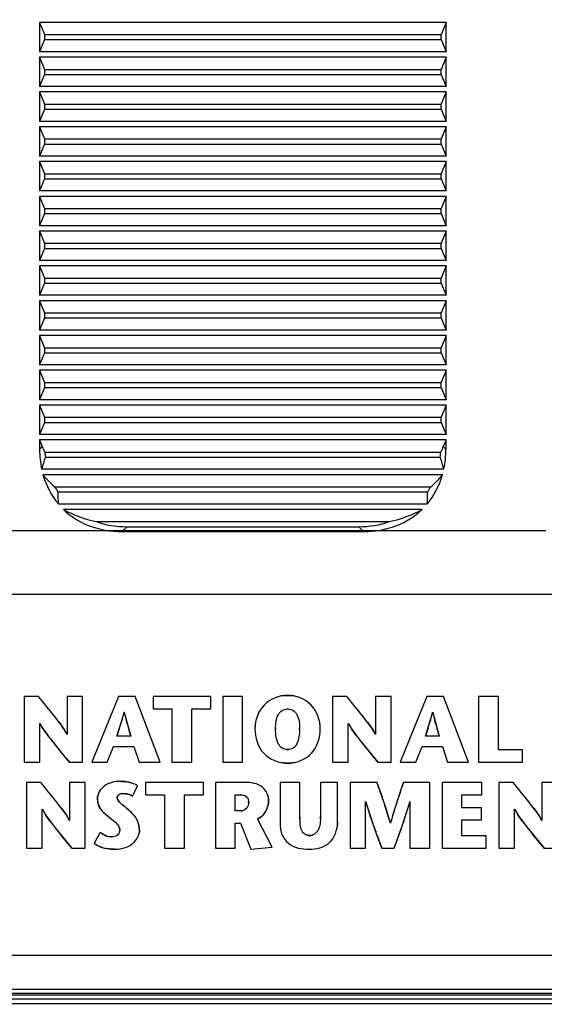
# Model space of a CAD drawing. Header units: inches. Extents: x 0 to 22, y 0 to 17.
# Tile 31 of 36: x 11.615 to 12.233, y 11.759 to 12.919. Entities that reach past the tile are written whole.
import ezdxf

# ---------------------------------------------------------------- set-up
doc = ezdxf.new("R2010")
doc.units = ezdxf.units.IN
doc.header["$LTSCALE"] = 1.21
doc.header["$MEASUREMENT"] = 0
doc.layers.get('0').update_dxf_attribs({"linetype": 'CONTINUOUS'})
doc.layers.add('DIMENSIONS', color=7, linetype='CONTINUOUS')
doc.styles.get("Standard").update_dxf_attribs({"font": 'txt', "width": 0.8})
doc.dimstyles.new('DIMSTYLE_1', dxfattribs={"dimtxt": 0.125, "dimasz": 0.18, "dimexe": 0.125, "dimexo": 0.0625, "dimgap": 0.0625, "dimtad": 0, "dimtih": 1, "dimtoh": 1, "dimzin": 4, "dimdsep": 46, "dimtxsty": 'STANDARD', "dimblk": '_FILLED', "dimblk1": '_FILLED', "dimblk2": '_FILLED', "dimcen": 0.09, "dimadec": 0, "dimazin": 0, "dimtp": 0.001, "dimtm": 0.001, "dimtfac": 1, "dimtofl": 0, "dimtmove": 0, "dimatfit": 3, "dimldrblk": '_FILLED', "dimfxl": 1, "dimtolj": 1, "dimtzin": 4, "dimarcsym": 0})

# ---------------------------------------------------------------- blocks, each defined once
blk = doc.blocks.new('_FILLED')
at = {"color": 0, "linetype": 'BYBLOCK'}
blk.add_solid([(0, 0), (-1, 0.1736), (-1, -0.1736)], dxfattribs=at)
blk = doc.blocks.new('*D7')
at = {"layer": 'DIMENSIONS', "color": 2, "linetype": 'CONTINUOUS'}
for p, q in [((13.242, 11.456), (13.242, 11.816)), ((11.5241, 11.456), (13.367, 11.456)), ((12.4406, 11.3108), (13.367, 11.3108)), ((13.242, 11.3108), (13.242, 10.9049)), ((13.242, 10.9049), (13.3595, 10.9049))]:
    blk.add_line(p, q, dxfattribs=at)
at = {"layer": 'DIMENSIONS', "color": 2, "linetype": 'CONTINUOUS', "xscale": 0.18, "yscale": 0.18, "zscale": 0.18}
for p, rotation in [((13.242, 11.456), 270), ((13.242, 11.3108), 90)]:
    blk.add_blockref('_FILLED', p, dxfattribs=dict(at, rotation=rotation))
at = {"layer": 'DIMENSIONS', "color": 2, "linetype": 'CONTINUOUS', "insert": (13.422, 10.9674), "char_height": 0.125, "width": 0.925, "attachment_point": 1, "line_spacing_factor": 0.9}
blk.add_mtext('.15{\\Ftxt.shx;\\W1.000000;\\H0.125000; }[3.7]', dxfattribs=at)
blk = doc.blocks.new('*D8')
at = {"layer": 'DIMENSIONS', "color": 2, "linetype": 'CONTINUOUS'}
for p, q in [((9.7624, 11.4658), (9.7624, 11.8258)), ((11.268, 11.4658), (9.6374, 11.4658)), ((11.5691, 11.2296), (9.6374, 11.2296)), ((9.7624, 11.2296), (9.7624, 10.8408)), ((9.7624, 10.8408), (9.6449, 10.8408))]:
    blk.add_line(p, q, dxfattribs=at)
at = {"layer": 'DIMENSIONS', "color": 2, "linetype": 'CONTINUOUS', "xscale": 0.18, "yscale": 0.18, "zscale": 0.18}
for p, rotation in [((9.7624, 11.4658), 270), ((9.7624, 11.2296), 90)]:
    blk.add_blockref('_FILLED', p, dxfattribs=dict(at, rotation=rotation))
at = {"layer": 'DIMENSIONS', "color": 2, "linetype": 'CONTINUOUS', "insert": (9.5824, 10.9033), "char_height": 0.125, "width": 0.725, "attachment_point": 3, "line_spacing_factor": 0.9}
blk.add_mtext('.24{\\Ftxt.shx;\\W1.000000;\\H0.125000; }[6]', dxfattribs=at)
blk = doc.blocks.new('*D10')
at = {"layer": 'DIMENSIONS', "color": 2, "linetype": 'CONTINUOUS'}
for p, q in [((12.2345, 12.3169), (10.3874, 12.3169)), ((10.5124, 12.3169), (10.5124, 12.0164)), ((10.5124, 11.4658), (10.5124, 11.7664)), ((11.268, 11.4658), (10.3874, 11.4658))]:
    blk.add_line(p, q, dxfattribs=at)
at = {"layer": 'DIMENSIONS', "color": 2, "linetype": 'CONTINUOUS', "xscale": 0.18, "yscale": 0.18, "zscale": 0.18}
for p, rotation in [((10.5124, 12.3169), 90), ((10.5124, 11.4658), 270)]:
    blk.add_blockref('_FILLED', p, dxfattribs=dict(at, rotation=rotation))
at = {"layer": 'DIMENSIONS', "color": 2, "linetype": 'CONTINUOUS', "insert": (10.5124, 11.9539), "char_height": 0.125, "width": 1.025, "attachment_point": 2, "line_spacing_factor": 0.9}
blk.add_mtext('.85{\\Ftxt.shx;\\W1.000000;\\H0.125000; }[21.6]', dxfattribs=at)
blk = doc.blocks.new('*D11')
at = {"layer": 'DIMENSIONS', "color": 2, "linetype": 'CONTINUOUS'}
for p, q in [((11.2624, 12.2883), (11.2624, 14.9435)), ((12.493, 12.2883), (12.493, 14.9435)), ((11.2624, 14.8185), (10.8853, 14.8185)), ((12.493, 14.8185), (12.853, 14.8185))]:
    blk.add_line(p, q, dxfattribs=at)
at = {"layer": 'DIMENSIONS', "color": 2, "linetype": 'CONTINUOUS', "xscale": 0.18, "yscale": 0.18, "zscale": 0.18}
blk.add_blockref('_FILLED', (11.2624, 14.8185), dxfattribs=at)
at = {"layer": 'DIMENSIONS', "color": 2, "linetype": 'CONTINUOUS', "xscale": 0.18, "yscale": 0.18, "zscale": 0.18, "rotation": 180}
blk.add_blockref('_FILLED', (12.493, 14.8185), dxfattribs=at)
at = {"layer": 'DIMENSIONS', "color": 2, "linetype": 'CONTINUOUS', "insert": (10.8228, 14.881), "char_height": 0.125, "width": 1.325, "attachment_point": 3, "line_spacing_factor": 0.9}
blk.add_mtext('(1.23{\\Ftxt.shx;\\W1.000000;\\H0.125000; }[31.3])', dxfattribs=at)

msp = doc.modelspace()

# ---------------------------------------------------------------- linework, layer by layer
at = {"color": 7, "linetype": 'CONTINUOUS'}
for p, q in [((11.6385, 12.9159), (11.6385, 12.8813)), ((11.6385, 12.9159), (11.6442, 12.9016)), ((12.117, 12.9159), (11.6385, 12.9159)), ((12.117, 12.9159), (12.1112, 12.9016)), ((12.117, 12.8813), (12.117, 12.9159)), ((11.6442, 12.8956), (11.6385, 12.8813)), ((11.6442, 12.9016), (11.6442, 12.8956)), ((11.6442, 12.9016), (12.1112, 12.9016)), ((11.6442, 12.8956), (12.1112, 12.8956)), ((12.1112, 12.8956), (12.1112, 12.9016)), ((12.1112, 12.8956), (12.117, 12.8813)), ((12.117, 12.8813), (11.6385, 12.8813)), ((11.6385, 12.8749), (11.6385, 12.8403)), ((11.6385, 12.8749), (11.6442, 12.8606)), ((12.117, 12.8749), (11.6385, 12.8749)), ((12.117, 12.8749), (12.1112, 12.8606)), ((12.117, 12.8403), (12.117, 12.8749)), ((11.6442, 12.8606), (11.6442, 12.8546)), ((11.6442, 12.8606), (12.1112, 12.8606)), ((12.1112, 12.8546), (12.1112, 12.8606)), ((11.6442, 12.8546), (11.6385, 12.8403)), ((11.6442, 12.8546), (12.1112, 12.8546)), ((12.1112, 12.8546), (12.117, 12.8403)), ((12.117, 12.8403), (11.6385, 12.8403)), ((11.6385, 12.8339), (11.6385, 12.7993)), ((11.6385, 12.8339), (11.6442, 12.8196)), ((12.117, 12.8339), (11.6385, 12.8339)), ((12.117, 12.8339), (12.1112, 12.8196)), ((12.117, 12.7993), (12.117, 12.8339)), ((11.6442, 12.8136), (11.6385, 12.7993)), ((11.6442, 12.8196), (11.6442, 12.8136)), ((11.6442, 12.8196), (12.1112, 12.8196)), ((11.6442, 12.8136), (12.1112, 12.8136)), ((12.1112, 12.8136), (12.1112, 12.8196)), ((12.1112, 12.8136), (12.117, 12.7993)), ((12.117, 12.7993), (11.6385, 12.7993)), ((11.6385, 12.7929), (11.6385, 12.7583)), ((11.6385, 12.7929), (11.6442, 12.7786)), ((12.117, 12.7929), (11.6385, 12.7929)), ((12.117, 12.7929), (12.1112, 12.7786)), ((12.117, 12.7583), (12.117, 12.7929)), ((11.6442, 12.7786), (11.6442, 12.7726)), ((11.6442, 12.7786), (12.1112, 12.7786)), ((12.1112, 12.7726), (12.1112, 12.7786)), ((11.6442, 12.7726), (11.6385, 12.7583)), ((11.6442, 12.7726), (12.1112, 12.7726)), ((12.1112, 12.7726), (12.117, 12.7583)), ((12.117, 12.7583), (11.6385, 12.7583)), ((11.6385, 12.7519), (11.6385, 12.7173)), ((11.6385, 12.7519), (11.6442, 12.7376)), ((12.117, 12.7519), (11.6385, 12.7519)), ((12.117, 12.7519), (12.1112, 12.7376)), ((12.117, 12.7173), (12.117, 12.7519)), ((11.6442, 12.7316), (11.6385, 12.7173)), ((11.6442, 12.7376), (11.6442, 12.7316)), ((11.6442, 12.7376), (12.1112, 12.7376)), ((11.6442, 12.7316), (12.1112, 12.7316)), ((12.1112, 12.7316), (12.1112, 12.7376)), ((12.1112, 12.7316), (12.117, 12.7173)), ((12.117, 12.7173), (11.6385, 12.7173)), ((11.6385, 12.7109), (11.6385, 12.6763)), ((11.6385, 12.7109), (11.6442, 12.6966)), ((12.117, 12.7109), (11.6385, 12.7109)), ((12.117, 12.7109), (12.1112, 12.6966)), ((12.117, 12.6763), (12.117, 12.7109)), ((11.6442, 12.6966), (11.6442, 12.6906)), ((11.6442, 12.6966), (12.1112, 12.6966)), ((12.1112, 12.6906), (12.1112, 12.6966)), ((11.6442, 12.6906), (11.6385, 12.6763)), ((11.6442, 12.6906), (12.1112, 12.6906)), ((12.1112, 12.6906), (12.117, 12.6763)), ((12.117, 12.6763), (11.6385, 12.6763)), ((11.6385, 12.6699), (11.6385, 12.6353)), ((11.6385, 12.6699), (11.6442, 12.6556)), ((12.117, 12.6699), (11.6385, 12.6699)), ((12.117, 12.6699), (12.1112, 12.6556)), ((12.117, 12.6353), (12.117, 12.6699)), ((11.6442, 12.6496), (11.6385, 12.6353)), ((11.6442, 12.6556), (11.6442, 12.6496)), ((11.6442, 12.6556), (12.1112, 12.6556)), ((11.6442, 12.6496), (12.1112, 12.6496)), ((12.1112, 12.6496), (12.1112, 12.6556)), ((12.1112, 12.6496), (12.117, 12.6353)), ((12.117, 12.6353), (11.6385, 12.6353)), ((11.6385, 12.6289), (11.6385, 12.5943)), ((11.6385, 12.6289), (11.6442, 12.6146)), ((12.117, 12.6289), (11.6385, 12.6289)), ((12.117, 12.6289), (12.1112, 12.6146)), ((12.117, 12.5943), (12.117, 12.6289)), ((11.6442, 12.6146), (11.6442, 12.6086)), ((11.6442, 12.6146), (12.1112, 12.6146)), ((12.1112, 12.6086), (12.1112, 12.6146)), ((11.6442, 12.6086), (11.6385, 12.5943)), ((11.6442, 12.6086), (12.1112, 12.6086)), ((12.1112, 12.6086), (12.117, 12.5943)), ((12.117, 12.5943), (11.6385, 12.5943)), ((11.6385, 12.5879), (11.6385, 12.5533)), ((11.6385, 12.5879), (11.6442, 12.5736)), ((12.117, 12.5879), (11.6385, 12.5879)), ((12.117, 12.5879), (12.1112, 12.5736)), ((12.117, 12.5533), (12.117, 12.5879)), ((11.6442, 12.5676), (11.6385, 12.5533)), ((11.6442, 12.5736), (11.6442, 12.5676)), ((11.6442, 12.5736), (12.1112, 12.5736)), ((11.6442, 12.5676), (12.1112, 12.5676)), ((12.1112, 12.5676), (12.1112, 12.5736)), ((12.1112, 12.5676), (12.117, 12.5533)), ((12.117, 12.5533), (11.6385, 12.5533)), ((11.6385, 12.5469), (11.6385, 12.5123)), ((11.6385, 12.5469), (11.6442, 12.5326)), ((12.117, 12.5469), (11.6385, 12.5469)), ((12.117, 12.5469), (12.1112, 12.5326)), ((12.117, 12.5123), (12.117, 12.5469)), ((11.6442, 12.5326), (11.6442, 12.5266)), ((11.6442, 12.5326), (12.1112, 12.5326)), ((12.1112, 12.5266), (12.1112, 12.5326)), ((11.6442, 12.5266), (11.6385, 12.5123)), ((11.6442, 12.5266), (12.1112, 12.5266)), ((12.1112, 12.5266), (12.117, 12.5123)), ((12.117, 12.5123), (11.6385, 12.5123)), ((11.6385, 12.5059), (11.6385, 12.4713)), ((11.6385, 12.5059), (11.6442, 12.4916)), ((12.117, 12.5059), (11.6385, 12.5059)), ((12.117, 12.5059), (12.1112, 12.4916)), ((12.117, 12.4713), (12.117, 12.5059)), ((11.6442, 12.4856), (11.6385, 12.4713)), ((11.6442, 12.4916), (11.6442, 12.4856)), ((11.6442, 12.4916), (12.1112, 12.4916)), ((11.6442, 12.4856), (12.1112, 12.4856)), ((12.1112, 12.4856), (12.1112, 12.4916)), ((12.1112, 12.4856), (12.117, 12.4713)), ((12.117, 12.4713), (11.6385, 12.4713)), ((11.6385, 12.4649), (11.6385, 12.4303)), ((11.6385, 12.4649), (11.6442, 12.4506)), ((12.117, 12.4649), (11.6385, 12.4649)), ((12.117, 12.4649), (12.1112, 12.4506)), ((12.117, 12.4303), (12.117, 12.4649)), ((11.6442, 12.4506), (11.6442, 12.4446)), ((11.6442, 12.4506), (12.1112, 12.4506)), ((12.1112, 12.4446), (12.1112, 12.4506)), ((11.6442, 12.4446), (11.6385, 12.4303)), ((11.6442, 12.4446), (12.1112, 12.4446)), ((12.1112, 12.4446), (12.117, 12.4303)), ((12.117, 12.4303), (11.6385, 12.4303)), ((11.6385, 12.4239), (11.6416, 12.416)), ((11.6385, 12.4239), (11.6385, 12.4128)), ((12.117, 12.4239), (11.6385, 12.4239)), ((11.6385, 12.4128), (11.6416, 12.416)), ((12.117, 12.4239), (12.1138, 12.416)), ((12.117, 12.4128), (12.1138, 12.416)), ((12.117, 12.4128), (12.117, 12.4239)), ((11.6446, 12.4096), (12.1108, 12.4096)), ((11.6452, 12.4036), (12.1102, 12.4036)), ((12.1145, 12.3893), (11.6409, 12.3893)), ((12.1129, 12.3829), (11.6425, 12.3829)), ((11.6564, 12.3686), (12.099, 12.3686)), ((11.66, 12.3626), (12.0954, 12.3626)), ((12.0948, 12.3483), (11.6606, 12.3483)), ((12.0888, 12.3419), (11.6666, 12.3419)), ((11.705, 12.3276), (12.0504, 12.3276)), ((11.7354, 12.3158), (11.7412, 12.3216)), ((11.7354, 12.3158), (12.02, 12.3158)), ((11.7412, 12.3216), (12.0142, 12.3216)), ((12.02, 12.3158), (12.0142, 12.3216)), ((12.3678, 12.2417), (11.3876, 12.2417)), ((11.6372, 12.1216), (11.6203, 12.1216)), ((11.6203, 12.1216), (11.6203, 12.0442)), ((11.6892, 12.1216), (11.6708, 12.1216)), ((11.6708, 12.1216), (11.6708, 12.0768)), ((11.6892, 12.0442), (11.6892, 12.1216)), ((11.7314, 12.1216), (11.6999, 12.0442)), ((11.751, 12.1216), (11.7314, 12.1216)), ((11.7804, 12.0442), (11.751, 12.1216)), ((11.8401, 12.1216), (11.7721, 12.1216)), ((11.7721, 12.1216), (11.7721, 12.1071)), ((11.8401, 12.1071), (11.8401, 12.1216)), ((11.8776, 12.1216), (11.8543, 12.1216)), ((11.8543, 12.1216), (11.8543, 12.0442)), ((11.8776, 12.0442), (11.8776, 12.1216)), ((12.0004, 12.1216), (11.9835, 12.1216)), ((11.9835, 12.1216), (11.9835, 12.0442)), ((12.0524, 12.1216), (12.034, 12.1216)), ((12.034, 12.1216), (12.034, 12.0768)), ((12.0524, 12.0442), (12.0524, 12.1216)), ((12.0946, 12.1216), (12.0631, 12.0442)), ((12.1142, 12.1216), (12.0946, 12.1216)), ((12.1436, 12.0442), (12.1142, 12.1216)), ((12.1788, 12.1216), (12.1554, 12.1216)), ((12.1554, 12.1216), (12.1554, 12.0442)), ((12.1788, 12.0587), (12.1788, 12.1216)), ((11.7381, 12.1026), (11.7382, 12.103)), ((11.7721, 12.1071), (11.7944, 12.1071)), ((11.7944, 12.1071), (11.7944, 12.0442)), ((11.8178, 12.1071), (11.8401, 12.1071)), ((11.8178, 12.0442), (11.8178, 12.1071)), ((12.1013, 12.1026), (12.1014, 12.103)), ((11.7296, 12.0749), (11.7364, 12.0968)), ((11.7398, 12.0968), (11.7458, 12.0749)), ((12.0928, 12.0749), (12.0996, 12.0968)), ((12.103, 12.0968), (12.109, 12.0749)), ((11.6387, 12.0442), (11.6387, 12.0899)), ((11.6389, 12.0895), (11.6417, 12.085)), ((12.0019, 12.0442), (12.0019, 12.0899)), ((12.0021, 12.0895), (12.0049, 12.085)), ((11.7458, 12.0749), (11.7296, 12.0749)), ((12.109, 12.0749), (12.0928, 12.0749)), ((11.7182, 12.0442), (11.7256, 12.0627)), ((11.7256, 12.0627), (11.7496, 12.0627)), ((11.7496, 12.0627), (11.7556, 12.0442)), ((12.0814, 12.0442), (12.0888, 12.0627)), ((12.0888, 12.0627), (12.1128, 12.0627)), ((12.1128, 12.0627), (12.1188, 12.0442)), ((12.2071, 12.0587), (12.1788, 12.0587)), ((12.2071, 12.0442), (12.2071, 12.0587)), ((11.6203, 12.0442), (11.6387, 12.0442)), ((11.6736, 12.0442), (11.6892, 12.0442)), ((11.6999, 12.0442), (11.7182, 12.0442)), ((11.7556, 12.0442), (11.7804, 12.0442)), ((11.7944, 12.0442), (11.8178, 12.0442)), ((11.8543, 12.0442), (11.8776, 12.0442)), ((11.9835, 12.0442), (12.0019, 12.0442)), ((12.0368, 12.0442), (12.0524, 12.0442)), ((12.0631, 12.0442), (12.0814, 12.0442)), ((12.1188, 12.0442), (12.1436, 12.0442)), ((12.1554, 12.0442), (12.2071, 12.0442)), ((11.6401, 12.0202), (11.6232, 12.0202)), ((11.6232, 12.0202), (11.6232, 11.9429)), ((11.6921, 12.0202), (11.6737, 12.0202)), ((11.6737, 12.0202), (11.6737, 11.9755)), ((11.6921, 11.9429), (11.6921, 12.0202)), ((11.7479, 12.0042), (11.7539, 12.0164)), ((11.8314, 12.0202), (11.7634, 12.0202)), ((11.7634, 12.0202), (11.7634, 12.0058)), ((11.8314, 12.0058), (11.8314, 12.0202)), ((11.88, 12.0202), (11.8455, 12.0202)), ((11.8455, 12.0202), (11.8455, 11.9429)), ((11.945, 12.0202), (11.9217, 12.0202)), ((11.9217, 12.0202), (11.9217, 11.9729)), ((11.945, 11.9798), (11.945, 12.0202)), ((11.9893, 12.0202), (11.9691, 12.0202)), ((11.9691, 12.0202), (11.9691, 11.9801)), ((11.9893, 11.9735), (11.9893, 12.0202)), ((12.0357, 12.0202), (12.0041, 12.0202)), ((12.0041, 12.0202), (12.0041, 11.9429)), ((12.0979, 12.0202), (12.067, 12.0202)), ((12.0979, 11.9429), (12.0979, 12.0202)), ((12.1593, 12.0202), (12.1123, 12.0202)), ((12.1123, 12.0202), (12.1123, 11.9429)), ((12.1593, 12.0058), (12.1593, 12.0202)), ((12.1962, 12.0202), (12.1793, 12.0202)), ((12.1793, 12.0202), (12.1793, 11.9429)), ((12.2482, 12.0202), (12.2298, 12.0202)), ((12.2298, 12.0202), (12.2298, 11.9755)), ((11.7634, 12.0058), (11.7857, 12.0058)), ((11.7857, 12.0058), (11.7857, 11.9429)), ((11.809, 12.0058), (11.8314, 12.0058)), ((11.809, 11.9429), (11.809, 12.0058)), ((11.8689, 12.0058), (11.875, 12.0058)), ((11.8689, 11.9867), (11.8689, 12.0058)), ((12.0224, 11.9429), (12.0224, 11.9977)), ((12.0224, 11.9977), (12.0226, 11.997)), ((12.0744, 11.9971), (12.0746, 11.9978)), ((12.0746, 11.9978), (12.0746, 11.9429)), ((12.1356, 12.0058), (12.1593, 12.0058)), ((12.1356, 11.9905), (12.1356, 12.0058)), ((11.6415, 11.9429), (11.6415, 11.9886)), ((11.6418, 11.9882), (11.6446, 11.9836)), ((11.8755, 11.9867), (11.8689, 11.9867)), ((12.1587, 11.9905), (12.1356, 11.9905)), ((12.1587, 11.976), (12.1587, 11.9905)), ((12.1977, 11.9429), (12.1977, 11.9886)), ((12.1979, 11.9882), (12.2007, 11.9837)), ((11.9122, 11.9441), (11.8951, 11.9772)), ((12.1356, 11.976), (12.1587, 11.976)), ((12.1356, 11.9573), (12.1356, 11.976)), ((11.8689, 11.9721), (11.8749, 11.9721)), ((11.8689, 11.9429), (11.8689, 11.9721)), ((11.8749, 11.9721), (11.8872, 11.9415)), ((12.0516, 11.9722), (12.0515, 11.9726)), ((12.0517, 11.9725), (12.0516, 11.9722)), ((11.71, 11.9614), (11.7029, 11.9486)), ((12.1641, 11.9573), (12.1356, 11.9573)), ((12.1641, 11.9429), (12.1641, 11.9573)), ((11.6232, 11.9429), (11.6415, 11.9429)), ((11.6765, 11.9429), (11.6921, 11.9429)), ((11.7857, 11.9429), (11.809, 11.9429)), ((11.8455, 11.9429), (11.8689, 11.9429)), ((11.8872, 11.9415), (11.9122, 11.9441)), ((12.0041, 11.9429), (12.0224, 11.9429)), ((12.0413, 11.9429), (12.056, 11.9429)), ((12.0746, 11.9429), (12.0979, 11.9429)), ((12.1123, 11.9429), (12.1641, 11.9429)), ((12.1793, 11.9429), (12.1977, 11.9429)), ((12.2326, 11.9429), (12.2482, 11.9429)), ((11.3876, 11.8168), (12.3678, 11.8168)), ((11.2976, 11.7768), (12.4578, 11.7768)), ((11.2976, 11.7718), (12.4578, 11.7718)), ((12.3962, 11.7697), (11.3592, 11.7697)), ((11.3576, 11.7596), (12.3978, 11.7596)), ((12.3962, 11.7647), (11.3592, 11.7647))]:
    msp.add_line(p, q, dxfattribs=at)
at = {"color": 40, "linetype": 'CONTINUOUS'}
for p, q in [((11.7383, 12.1026), (11.7381, 12.1026)), ((12.1015, 12.1026), (12.1013, 12.1026)), ((11.6615, 12.0912), (11.6672, 12.0831)), ((11.7347, 12.0911), (11.7345, 12.0905)), ((11.7356, 12.094), (11.7354, 12.0933)), ((11.7408, 12.0928), (11.7405, 12.0941)), ((11.7416, 12.0899), (11.7412, 12.0913)), ((12.0247, 12.0912), (12.0304, 12.0831)), ((12.0979, 12.0911), (12.0977, 12.0905)), ((12.0988, 12.094), (12.0986, 12.0933)), ((12.104, 12.0928), (12.1037, 12.0941)), ((12.1048, 12.0899), (12.104, 12.0928)), ((11.6389, 12.0895), (11.6387, 12.0895)), ((11.6427, 12.0834), (11.6417, 12.085)), ((11.6485, 12.0753), (11.6427, 12.0834)), ((11.6672, 12.0831), (11.6706, 12.0773)), ((11.7326, 12.0845), (11.7296, 12.0749)), ((12.0021, 12.0895), (12.0019, 12.0895)), ((12.0059, 12.0834), (12.0049, 12.085)), ((12.0117, 12.0753), (12.0059, 12.0834)), ((12.0304, 12.0831), (12.0338, 12.0773)), ((12.0958, 12.0845), (12.0928, 12.0749)), ((11.6706, 12.0773), (11.6708, 12.0773)), ((12.0338, 12.0773), (12.034, 12.0773)), ((11.6736, 12.0442), (11.6604, 12.0601)), ((12.0368, 12.0442), (12.0236, 12.0601)), ((11.7286, 12.0213), (11.7336, 12.0216)), ((12.0357, 12.0202), (12.041, 12.0053)), ((12.0613, 12.0035), (12.067, 12.0202)), ((11.7299, 12.0036), (11.7297, 12.0023)), ((11.7302, 12.0042), (11.7299, 12.0036)), ((11.731, 12.0053), (11.7302, 12.0042)), ((11.7302, 12.0001), (11.7317, 11.998)), ((11.736, 12.0071), (11.7344, 12.0069)), ((11.7407, 12.0067), (11.7365, 12.0071)), ((12.041, 12.0053), (12.0417, 12.0033)), ((11.6418, 11.9882), (11.6415, 11.9882)), ((11.6644, 11.9899), (11.6701, 11.9818)), ((11.7326, 11.9971), (11.7336, 11.9961)), ((11.7408, 11.9901), (11.7437, 11.9875)), ((11.8755, 11.9867), (11.8773, 11.9869)), ((12.0226, 11.997), (12.0224, 11.997)), ((12.0449, 11.9938), (12.0452, 11.9931)), ((12.0467, 11.9884), (12.0471, 11.9872)), ((12.056, 11.9873), (12.0564, 11.9886)), ((12.0746, 11.997), (12.0744, 11.997)), ((12.1979, 11.9882), (12.1977, 11.9882)), ((12.2205, 11.9899), (12.2262, 11.9818)), ((11.6456, 11.9821), (11.6446, 11.9836)), ((11.6513, 11.974), (11.6456, 11.9821)), ((11.6701, 11.9818), (11.6735, 11.9759)), ((11.6735, 11.9759), (11.6737, 11.9759)), ((11.7194, 11.9801), (11.714, 11.9848)), ((11.7216, 11.9783), (11.7194, 11.9801)), ((11.9034, 11.984), (11.9005, 11.9809)), ((11.9691, 11.9771), (11.9691, 11.9801)), ((12.0283, 11.9792), (12.0279, 11.9806)), ((12.0674, 11.975), (12.0668, 11.9732)), ((12.2017, 11.9821), (12.2007, 11.9837)), ((12.2075, 11.974), (12.2017, 11.9821)), ((12.2262, 11.9818), (12.2296, 11.9759)), ((12.2296, 11.9759), (12.2298, 11.9759)), ((11.733, 11.9641), (11.7326, 11.9663)), ((11.7328, 11.9624), (11.733, 11.9641)), ((12.0304, 11.9731), (12.0301, 11.9738)), ((12.0515, 11.9726), (12.0517, 11.9726)), ((11.6765, 11.9429), (11.6633, 11.9588)), ((12.0351, 11.9597), (12.0342, 11.9623)), ((12.0413, 11.9429), (12.0351, 11.9597)), ((12.2326, 11.9429), (12.2194, 11.9588))]:
    msp.add_line(p, q, dxfattribs=at)
at = {"color": 7, "linetype": 'CONTINUOUS'}
for centre, radius, start, end in [((11.4421, 12.1825), 0.3066, 343.7745, 344.908), ((12.2764, 12.2366), 0.5546, 193.9369, 194.2703), ((11.8044, 12.1828), 0.3075, 343.765, 344.8944), ((12.6375, 12.2361), 0.5524, 193.937, 194.2718), ((12.2304, 12.2249), 0.5071, 194.272, 194.6364), ((12.5923, 12.2246), 0.5058, 194.2734, 194.6387), ((11.7108, 12.1311), 0.0831, 209.7135, 210.0149), ((11.6021, 12.0411), 0.0775, 27.8258, 31.6074), ((12.0741, 12.1311), 0.0831, 209.7184, 210.0196), ((11.9653, 12.0411), 0.0775, 27.8259, 31.6094), ((11.6091, 12.0449), 0.0695, 27.3726, 27.7596), ((11.9723, 12.0449), 0.0695, 27.3751, 27.7596), ((11.7135, 12.0296), 0.0828, 209.6855, 209.9881), ((12.5622, 12.1595), 0.5635, 196.753, 197.3097), ((11.4913, 12.169), 0.6079, 343.0581, 343.5744), ((12.2698, 12.0297), 0.083, 209.6667, 209.9881), ((11.6047, 11.9395), 0.0778, 27.8629, 31.6327), ((11.6118, 11.9434), 0.0698, 27.4143, 27.7968), ((11.5992, 11.8429), 0.4705, 15.9969, 16.6096), ((12.5194, 11.8442), 0.485, 164.0524, 164.6527), ((12.1612, 11.9398), 0.0773, 27.8038, 31.5934), ((12.1682, 11.9436), 0.0694, 27.3519, 27.7374)]:
    msp.add_arc(centre, radius, start, end, dxfattribs=at)
at = {"color": 40, "linetype": 'CONTINUOUS'}
for centre, radius, start, end in [((11.4378, 12.1836), 0.311, 344.5293, 344.8976), ((12.2515, 12.2303), 0.5289, 193.9775, 194.551), ((11.9305, 12.0927), 0.0141, 86.3915, 93.6644), ((11.8001, 12.1839), 0.3119, 344.5169, 344.8841), ((12.6131, 12.2299), 0.5272, 193.9775, 194.5529), ((11.0213, 12.3148), 0.7476, 342.0626, 342.5398), ((11.3875, 12.1994), 0.3638, 342.682, 343.0306), ((11.462, 12.1767), 0.2858, 343.172, 343.76), ((11.4505, 12.1801), 0.2978, 343.7629, 344.532), ((12.2011, 12.2173), 0.4768, 194.5542, 194.9706), ((12.3132, 12.2474), 0.5929, 195.1147, 195.2716), ((11.9328, 12.0837), 0.0408, 169.2375, 179.9248), ((11.9282, 12.0837), 0.0408, 0.0752, 10.7854), ((11.3773, 12.3171), 0.7552, 342.0636, 342.5364), ((11.7487, 12.2001), 0.3658, 342.6772, 343.0246), ((11.824, 12.1771), 0.2871, 343.1654, 343.7504), ((11.8127, 12.1804), 0.2989, 343.7532, 344.5196), ((12.5636, 12.2171), 0.4761, 194.556, 194.9735), ((12.7781, 12.3756), 1.0751, 195.4055, 195.6974), ((8.1802, 11.0798), 3.7019, 15.594, 15.7506), ((11.9425, 12.0838), 0.0504, 180.0037, 183.009), ((12.017, 12.0838), 0.1006, 179.5687, 180.0064), ((11.9989, 12.0838), 0.0825, 179.9914, 180.9271), ((11.8442, 12.0838), 0.1005, 359.9933, 0.4433), ((11.8621, 12.0838), 0.0826, 359.0789, 0.0085), ((11.9186, 12.0838), 0.0504, 356.9611, 359.9962), ((13.1488, 12.3777), 1.0829, 195.4084, 195.6983), ((8.7336, 11.1334), 3.5043, 15.5864, 15.7517), ((11.8907, 12.2553), 0.3018, 216.6151, 216.7971), ((11.9072, 12.2677), 0.3225, 216.8016, 217.3669), ((11.9437, 12.2956), 0.3684, 217.3711, 218.0436), ((12.062, 12.3887), 0.5189, 218.0932, 219.2989), ((12.254, 12.2554), 0.3019, 216.6152, 216.7971), ((12.2706, 12.2679), 0.3226, 216.8017, 217.3667), ((12.3071, 12.2958), 0.3686, 217.3709, 218.0429), ((12.4253, 12.3889), 0.5191, 218.0925, 219.2979), ((11.9305, 12.0726), 0.0136, 266.022, 274.0573), ((11.7331, 11.974), 0.0476, 77.5784, 80.1187), ((11.7338, 11.9772), 0.0443, 76.8415, 77.5558), ((11.7345, 11.9799), 0.0415, 74.2888, 76.8609), ((11.7351, 11.9823), 0.0391, 73.6914, 74.2681), ((11.7359, 11.9847), 0.0366, 70.4539, 73.7202), ((11.88, 11.9377), 0.0825, 89.2684, 90.0073), ((11.7258, 12.0008), 0.0192, 180.02, 184.5266), ((11.7265, 12.0008), 0.0199, 184.5114, 186.5869), ((11.7269, 12.0009), 0.0204, 186.5894, 189.462), ((11.7345, 12.0019), 0.00493, 126.5436, 135.272), ((11.7438, 12.009), 0.0163, 222.2764, 224.1405), ((11.7359, 11.9982), 0.00881, 99.5271, 103.4541), ((11.7365, 11.9906), 0.0165, 89.9795, 91.6183), ((11.7369, 11.9832), 0.0238, 77.5119, 80.6569), ((11.7372, 11.9847), 0.0224, 73.9991, 77.5163), ((11.7376, 11.9861), 0.0209, 70.5361, 73.9981), ((11.7381, 11.9874), 0.0195, 66.9035, 70.5371), ((11.7386, 11.9887), 0.0181, 62.9808, 66.9052), ((11.7392, 11.9898), 0.0169, 58.8373, 62.9808), ((11.875, 11.9869), 0.0189, 88.9051, 90.0036), ((11.872, 11.9962), 0.0127, 0.057, 9.1882), ((11.3219, 11.7539), 0.7617, 18.355, 19.1057), ((12.8242, 11.7466), 0.805, 161.3932, 162.1566), ((11.7273, 12.001), 0.0207, 189.4589, 191.5615), ((11.7276, 12.001), 0.0211, 191.5656, 195.6608), ((11.7471, 12.0121), 0.0209, 224.1587, 226.0927), ((11.8369, 12.1138), 0.1566, 229.6949, 229.8653), ((11.8595, 12.1406), 0.1916, 229.8702, 230.1332), ((12.0153, 12.3276), 0.435, 230.1699, 230.4482), ((11.3147, 11.4797), 0.6649, 50.3049, 50.4242), ((11.6178, 11.8448), 0.1904, 49.7562, 50.3231), ((11.875, 11.9963), 0.0098, 352.6121, 359.9707), ((11.8863, 11.9969), 0.0214, 329.077, 334.9613), ((11.8844, 11.9977), 0.0234, 334.9609, 340.4139), ((11.8823, 11.9985), 0.0257, 340.4144, 345.6823), ((12.5601, 12.1588), 0.5613, 196.7523, 197.2481), ((12.6268, 12.1797), 0.6311, 197.2623, 198.3876), ((11.4455, 11.795), 0.6315, 17.826, 18.2768), ((11.5419, 11.8257), 0.5303, 16.5345, 17.7291), ((12.5172, 11.8448), 0.4827, 162.8266, 163.8439), ((12.6072, 11.8168), 0.5769, 162.1835, 162.6774), ((11.4916, 12.1689), 0.6076, 342.4602, 343.0873), ((11.4913, 12.169), 0.6079, 343.0873, 343.5681), ((11.7209, 11.9573), 0.0375, 38.132, 40.016), ((11.8843, 11.9991), 0.0243, 296.2694, 306.5001), ((11.8846, 11.9987), 0.0238, 306.4929, 311.7521), ((11.8872, 11.9963), 0.0203, 322.7912, 329.037), ((12.057, 11.9797), 0.112, 179.9541, 181.3802), ((12.7331, 12.2149), 0.7431, 198.4903, 198.9289), ((11.6019, 11.8437), 0.4677, 15.9958, 16.5182), ((12.5188, 11.8443), 0.4844, 163.8448, 164.6461), ((11.4137, 12.1944), 0.6896, 341.4419, 341.7769), ((11.4569, 12.1802), 0.6441, 341.7789, 341.9593), ((11.4896, 12.1695), 0.6097, 341.9583, 342.4595), ((11.8924, 12.1531), 0.3003, 216.6134, 216.7963), ((11.9089, 12.1655), 0.3209, 216.8009, 217.3699), ((11.9453, 12.1933), 0.3667, 217.3741, 218.0478), ((12.0633, 12.2863), 0.517, 218.0978, 219.308), ((11.7307, 11.9647), 0.0254, 13.15, 18.5414), ((11.7298, 11.9644), 0.0263, 11.1072, 13.1713), ((11.7293, 11.9643), 0.0268, 7.1814, 11.1023), ((11.7289, 11.9643), 0.0272, 5.2278, 7.1869), ((11.7289, 11.9643), 0.0272, 0.0048, 5.23), ((11.98, 11.9729), 0.0583, 179.9948, 180.9484), ((12.8652, 12.2605), 0.8828, 198.9941, 199.7428), ((11.2183, 12.2608), 0.8959, 340.5099, 341.2788), ((12.4487, 12.1531), 0.3004, 216.5952, 216.7781), ((12.4651, 12.1654), 0.321, 216.7827, 217.3507), ((12.5014, 12.1931), 0.3666, 217.355, 218.0311), ((12.6186, 12.2854), 0.5158, 218.0807, 219.2926), ((11.745, 12.007), 0.0575, 232.4928, 233.6189), ((11.7337, 11.9917), 0.0385, 233.6139, 235.417), ((11.7288, 11.9846), 0.0299, 235.4361, 237.3347), ((11.7274, 11.9825), 0.0273, 237.3632, 238.2896), ((11.7269, 11.9816), 0.0263, 238.2742, 241.6094), ((11.7232, 11.9729), 0.0169, 269.9904, 271.9029), ((10.4146, 12.5466), 1.7489, 339.8058, 340.4675), ((11.723, 11.9768), 0.0348, 247.1739, 251.6845), ((11.7244, 11.9812), 0.0394, 251.6826, 255.8566), ((11.7256, 11.986), 0.0444, 255.8532, 259.7163), ((11.7272, 11.9812), 0.0397, 270.0031, 277.603), ((11.9559, 12.0076), 0.0661, 268.5902, 270.0056), ((11.9559, 11.9926), 0.051, 269.9975, 271.9859)]:
    msp.add_arc(centre, radius, start, end, dxfattribs=at)
at = {"color": 7, "linetype": 'CONTINUOUS'}
for centre, major_axis, ratio, start_param, end_param in [((11.7617, 12.439), (0.1252, -0.0078), 0.733036, -2.80422, -2.731644), ((11.9938, 12.439), (0.1252, 0.0078), 0.733036, -0.409949, -0.337373), ((11.7678, 12.4452), (0.1022, 0.1022), 0.774597, -3.800651, -3.606918), ((11.7736, 12.4509), (0.1022, 0.1022), 0.774597, 2.55511, 2.604503), ((11.9819, 12.4509), (-0.1022, 0.1022), 0.774597, -2.604503, -2.55511), ((11.9876, 12.4452), (0.1022, -0.1022), 0.774597, 0.465326, 0.659058), ((11.8057, 12.483), (0.1509, 0.208), 0.411626, -4.047558, -3.975794), ((11.9497, 12.483), (-0.1509, 0.208), 0.411626, -2.307391, -2.235628), ((11.7678, 12.4452), (0.1022, 0.1022), 0.774597, -3.550959, -3.207142), ((11.7499, 12.4272), (0.1252, -0.0078), 0.733036, -2.554528, -2.366846), ((11.9876, 12.4452), (0.1022, -0.1022), 0.774597, 0.065549, 0.409366), ((12.0056, 12.4272), (0.1252, 0.0078), 0.733036, -0.774746, -0.587065), ((11.7736, 12.4509), (0.1022, 0.1022), 0.774597, 2.919908, 2.981679), ((11.8335, 12.5109), (0.1509, 0.208), 0.411626, -3.670382, -3.576018), ((11.9219, 12.5109), (-0.1509, 0.208), 0.411626, -2.707168, -2.612804), ((11.9819, 12.4509), (-0.1022, 0.1022), 0.774597, -2.981679, -2.919908), ((11.7381, 12.4154), (0.1252, -0.0078), 0.733036, -2.132046, -1.791906), ((11.7678, 12.4452), (0.1022, 0.1022), 0.774597, -3.128476, -2.482535), ((11.9876, 12.4452), (0.1022, -0.1022), 0.774597, -0.659058, -0.013116), ((12.0174, 12.4154), (0.1252, 0.0078), 0.733036, -1.349687, -1.009547), ((11.7736, 12.4509), (0.1022, 0.1022), 0.774597, -2.788337, -2.482535), ((11.9819, 12.4509), (-0.1022, 0.1022), 0.774597, 2.482535, 2.788337)]:
    msp.add_ellipse(centre, major_axis=major_axis, ratio=ratio, start_param=start_param, end_param=end_param, dxfattribs=at)
for points, knots in [([(11.6681, 12.0817), (11.6645, 12.0875), (11.654, 12.1008), (11.6435, 12.1138), (11.6372, 12.1216)], [0, 0, 0, 0, 0.4051, 1, 1, 1, 1]), ([(11.9305, 12.1229), (11.9206, 12.1229), (11.8997, 12.1147), (11.8921, 12.0937), (11.8921, 12.0838)], [0, 0, 0, 0, 0.500686, 1, 1, 1, 1]), ([(11.969, 12.0838), (11.969, 12.0937), (11.9614, 12.1147), (11.9405, 12.1229), (11.9305, 12.1229)], [0, 0, 0, 0, 0.499275, 1, 1, 1, 1]), ([(12.0313, 12.0817), (12.0277, 12.0875), (12.0172, 12.1008), (12.0067, 12.1138), (12.0004, 12.1216)], [0, 0, 0, 0, 0.405067, 1, 1, 1, 1]), ([(11.9164, 12.0838), (11.9164, 12.0894), (11.917, 12.0978), (11.9238, 12.1058), (11.9283, 12.1068), (11.9305, 12.1068)], [0, 0, 0, 0, 0.565271, 0.779426, 1, 1, 1, 1]), ([(11.9305, 12.1068), (11.9328, 12.1068), (11.9373, 12.1058), (11.9441, 12.0978), (11.9447, 12.0894), (11.9447, 12.0838)], [0, 0, 0, 0, 0.220536, 0.434682, 1, 1, 1, 1]), ([(11.6417, 12.085), (11.643, 12.083), (11.6529, 12.0688), (11.6641, 12.0556), (11.6736, 12.0442)], [0, 0, 0, 0, 0.139983, 1, 1, 1, 1]), ([(11.8921, 12.0838), (11.8921, 12.0735), (11.8984, 12.0513), (11.9204, 12.0429), (11.9305, 12.0429)], [0, 0, 0, 0, 0.502968, 1, 1, 1, 1]), ([(11.9305, 12.059), (11.9283, 12.059), (11.9235, 12.0601), (11.9189, 12.0662), (11.9167, 12.0743), (11.9164, 12.0804), (11.9164, 12.0838)], [0, 0, 0, 0, 0.215063, 0.426187, 0.683904, 1, 1, 1, 1]), ([(11.9447, 12.0838), (11.9447, 12.0804), (11.9443, 12.0743), (11.9422, 12.0662), (11.9376, 12.0601), (11.9328, 12.059), (11.9305, 12.059)], [0, 0, 0, 0, 0.316124, 0.573857, 0.784973, 1, 1, 1, 1]), ([(11.9305, 12.0429), (11.9407, 12.0429), (11.9627, 12.0513), (11.969, 12.0735), (11.969, 12.0838)], [0, 0, 0, 0, 0.497015, 1, 1, 1, 1]), ([(12.0049, 12.085), (12.0062, 12.083), (12.0161, 12.0688), (12.0273, 12.0556), (12.0368, 12.0442)], [0, 0, 0, 0, 0.139983, 1, 1, 1, 1]), ([(11.7336, 12.0216), (11.727, 12.0216), (11.714, 12.0188), (11.7065, 12.0065), (11.7065, 12.0008)], [0, 0, 0, 0, 0.537876, 1, 1, 1, 1]), ([(11.7539, 12.0164), (11.7499, 12.0189), (11.7429, 12.0209), (11.736, 12.0216), (11.7336, 12.0216)], [0, 0, 0, 0, 0.668953, 1, 1, 1, 1]), ([(11.671, 11.9803), (11.6674, 11.9861), (11.6569, 11.9994), (11.6464, 12.0125), (11.6401, 12.0202)], [0, 0, 0, 0, 0.404965, 1, 1, 1, 1]), ([(11.9081, 11.9996), (11.9081, 12.0051), (11.9016, 12.0187), (11.8872, 12.0202), (11.88, 12.0202)], [0, 0, 0, 0, 0.43649, 1, 1, 1, 1]), ([(12.0501, 11.9774), (12.0469, 11.9881), (12.0421, 12.0024), (12.037, 12.0165), (12.0357, 12.0202)], [0, 0, 0, 0, 0.737959, 1, 1, 1, 1]), ([(12.067, 12.0202), (12.063, 12.0087), (12.0581, 11.9945), (12.0539, 11.9802), (12.0531, 11.9774)], [0, 0, 0, 0, 0.810689, 1, 1, 1, 1]), ([(12.2271, 11.9803), (12.2235, 11.9861), (12.2131, 11.9994), (12.2025, 12.0125), (12.1962, 12.0202)], [0, 0, 0, 0, 0.404881, 1, 1, 1, 1]), ([(11.7065, 12.0008), (11.7065, 11.9969), (11.7092, 11.9882), (11.716, 11.983), (11.7194, 11.9801)], [0, 0, 0, 0, 0.468373, 1, 1, 1, 1]), ([(11.7297, 12.0023), (11.7297, 12.0036), (11.7314, 12.0066), (11.7347, 12.0071), (11.7365, 12.0071)], [0, 0, 0, 0, 0.413971, 1, 1, 1, 1]), ([(11.7437, 11.9875), (11.7405, 11.9904), (11.7354, 11.9943), (11.7297, 11.9998), (11.7297, 12.0023)], [0, 0, 0, 0, 0.627826, 1, 1, 1, 1]), ([(11.875, 12.0058), (11.8774, 12.0058), (11.8831, 12.0048), (11.8848, 11.999), (11.8848, 11.9963)], [0, 0, 0, 0, 0.460794, 1, 1, 1, 1]), ([(11.8951, 11.9772), (11.8987, 11.979), (11.906, 11.9852), (11.9081, 11.9946), (11.9081, 11.9996)], [0, 0, 0, 0, 0.452962, 1, 1, 1, 1]), ([(11.7561, 11.9643), (11.7561, 11.9681), (11.7542, 11.9774), (11.7475, 11.984), (11.7437, 11.9875)], [0, 0, 0, 0, 0.42227, 1, 1, 1, 1]), ([(11.8848, 11.9963), (11.8848, 11.994), (11.8831, 11.989), (11.878, 11.9867), (11.8755, 11.9867)], [0, 0, 0, 0, 0.468511, 1, 1, 1, 1]), ([(12.0242, 11.9918), (12.028, 11.9796), (12.0337, 11.9633), (12.0397, 11.9471), (12.0413, 11.9429)], [0, 0, 0, 0, 0.737615, 1, 1, 1, 1]), ([(12.056, 11.9429), (12.0608, 11.956), (12.0667, 11.9722), (12.0719, 11.9887), (12.0728, 11.9918)], [0, 0, 0, 0, 0.808993, 1, 1, 1, 1]), ([(11.6446, 11.9836), (11.6459, 11.9816), (11.6558, 11.9674), (11.667, 11.9543), (11.6765, 11.9429)], [0, 0, 0, 0, 0.140108, 1, 1, 1, 1]), ([(11.7194, 11.9801), (11.7236, 11.9764), (11.7304, 11.9727), (11.733, 11.9656), (11.733, 11.9641)], [0, 0, 0, 0, 0.788574, 1, 1, 1, 1]), ([(11.957, 11.9577), (11.9549, 11.9577), (11.9507, 11.9584), (11.9466, 11.9638), (11.9452, 11.9712), (11.945, 11.9767), (11.945, 11.9798)], [0, 0, 0, 0, 0.21836, 0.417872, 0.670736, 1, 1, 1, 1]), ([(11.9691, 11.9801), (11.9691, 11.9744), (11.9693, 11.9645), (11.9605, 11.9577), (11.957, 11.9577)], [0, 0, 0, 0, 0.615379, 1, 1, 1, 1]), ([(12.2007, 11.9837), (12.202, 11.9816), (12.2119, 11.9674), (12.2231, 11.9543), (12.2326, 11.9429)], [0, 0, 0, 0, 0.140538, 1, 1, 1, 1]), ([(11.733, 11.9641), (11.733, 11.9618), (11.7305, 11.9569), (11.7255, 11.956), (11.7232, 11.956)], [0, 0, 0, 0, 0.502571, 1, 1, 1, 1]), ([(11.7272, 11.9415), (11.7355, 11.9415), (11.7502, 11.9457), (11.7561, 11.9593), (11.7561, 11.9643)], [0, 0, 0, 0, 0.621462, 1, 1, 1, 1]), ([(11.9217, 11.9729), (11.9217, 11.968), (11.9228, 11.9588), (11.9335, 11.9439), (11.9474, 11.9415), (11.9559, 11.9415)], [0, 0, 0, 0, 0.283911, 0.513527, 1, 1, 1, 1]), ([(11.9559, 11.9415), (11.964, 11.9415), (11.9828, 11.9456), (11.9893, 11.9646), (11.9893, 11.9735)], [0, 0, 0, 0, 0.478739, 1, 1, 1, 1]), ([(11.7232, 11.956), (11.7195, 11.956), (11.7147, 11.9579), (11.7109, 11.9608), (11.71, 11.9614)], [0, 0, 0, 0, 0.771266, 1, 1, 1, 1]), ([(11.7029, 11.9486), (11.7078, 11.9447), (11.7165, 11.942), (11.725, 11.9415), (11.7272, 11.9415)], [0, 0, 0, 0, 0.735397, 1, 1, 1, 1])]:
    msp.add_open_spline(points, degree=3, knots=knots, dxfattribs=at)
at = {"color": 40, "linetype": 'CONTINUOUS'}
for points in [[(11.9231, 12.1222), (11.9256, 12.1227), (11.9281, 12.1229), (11.9305, 12.1229)], [(11.9305, 12.1229), (11.933, 12.1229), (11.9355, 12.1227), (11.938, 12.1222)], [(11.9305, 12.0429), (11.928, 12.0429), (11.9255, 12.0431), (11.9229, 12.0436)], [(11.9382, 12.0436), (11.9357, 12.0431), (11.9331, 12.0429), (11.9305, 12.0429)], [(11.7065, 12.0008), (11.7065, 12.0021), (11.7067, 12.0034), (11.7071, 12.0046)], [(11.7297, 12.0023), (11.7297, 12.0015), (11.7299, 12.0008), (11.7302, 12.0001)], [(11.9081, 11.9996), (11.9081, 11.9971), (11.9078, 11.9946), (11.9072, 11.9921)], [(11.9075, 12.0043), (11.9079, 12.0027), (11.9081, 12.0011), (11.9081, 11.9996)], [(11.7097, 11.9898), (11.7087, 11.9915), (11.7079, 11.9934), (11.7073, 11.9953)], [(11.7437, 11.9875), (11.7458, 11.9856), (11.7479, 11.9836), (11.7497, 11.9814)], [(11.7561, 11.9643), (11.7561, 11.9629), (11.7559, 11.9615), (11.7556, 11.9601)], [(11.9893, 11.9735), (11.9893, 11.9714), (11.9891, 11.9692), (11.9887, 11.967)], [(11.7144, 11.9585), (11.7158, 11.9577), (11.7173, 11.9571), (11.7189, 11.9566)], [(11.9526, 11.9584), (11.954, 11.9579), (11.9555, 11.9577), (11.957, 11.9577)], [(11.957, 11.9577), (11.9582, 11.9577), (11.9593, 11.958), (11.9604, 11.9585)]]:
    msp.add_open_spline(points, degree=3, dxfattribs=at)
for points, knots in [([(11.7336, 12.0216), (11.736, 12.0216), (11.7385, 12.0213), (11.7411, 12.0209), (11.7413, 12.0209)], [0, 0, 0, 0, 0.90376, 1, 1, 1, 1]), ([(11.7272, 11.9415), (11.725, 11.9415), (11.7218, 11.9417), (11.7186, 11.9422), (11.7177, 11.9423)], [0, 0, 0, 0, 0.711452, 1, 1, 1, 1])]:
    msp.add_open_spline(points, degree=3, knots=knots, dxfattribs=at)
at = {"color": 7, "linetype": 'CONTINUOUS'}
msp.add_open_spline([(11.7365, 12.0071), (11.7404, 12.0071), (11.7446, 12.0062), (11.7479, 12.0042)], degree=3, dxfattribs=at)

# ---------------------------------------------------------------- dimensions: what is measured, and where the dimension line sits
at = {"layer": 'DIMENSIONS', "color": 2, "linetype": 'CONTINUOUS'}
dim = msp.add_linear_dim(base=(12.493, 14.8185), p1=(11.2624, 12.2258), p2=(12.493, 12.2258), text='(<>)', dimstyle='DIMSTYLE_1', dxfattribs=at)
dim.commit()
dim.dimension.update_dxf_attribs({"geometry": '*D11', "text_midpoint": (10.1603, 14.8185), "dimtype": 160})
for base, p1, p2, angle, picture, middle in [((10.5124, 11.4658), (12.297, 12.3169), (11.3305, 11.4658), 270, '*D10', (10.5124, 11.8914)), ((9.7624, 11.4658), (11.6316, 11.2296), (11.3305, 11.4658), 90, '*D8', (9.2199, 10.8408)), ((13.242, 11.456), (12.3781, 11.3108), (11.4616, 11.456), 90, '*D7', (13.8845, 10.9049))]:
    dim = msp.add_linear_dim(base=base, p1=p1, p2=p2, angle=angle, dimstyle='DIMSTYLE_1', dxfattribs=at)
    dim.commit()
    dim.dimension.update_dxf_attribs({"geometry": picture, "text_midpoint": middle, "dimtype": 160})

doc.saveas('drawing.dxf')
